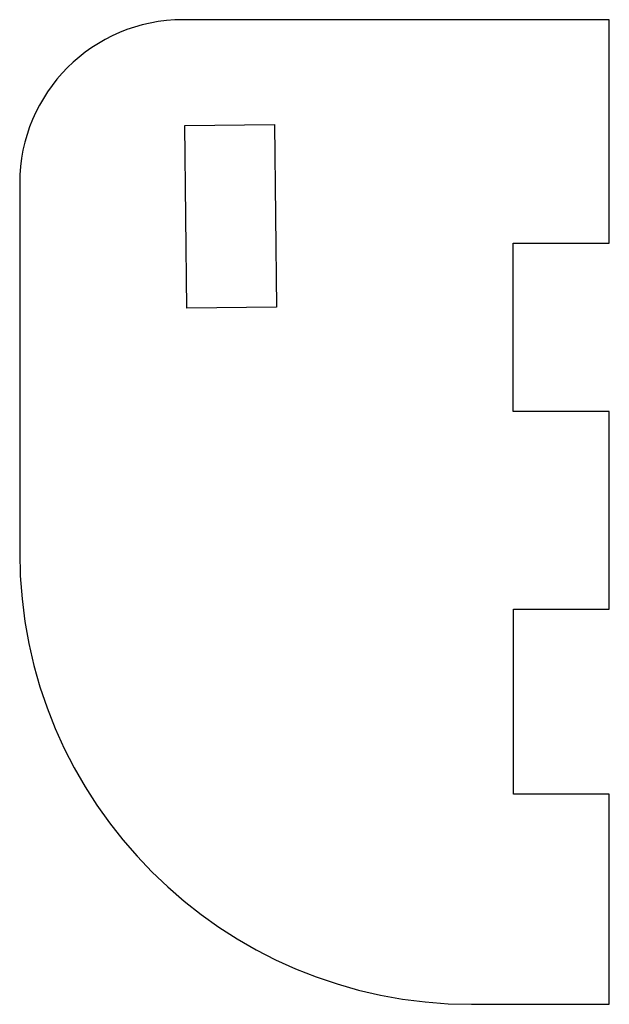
# Model space of a CAD drawing. Header units: millimetres. Extents: x -9.2 to 9.2, y -15.4 to 15.4.
import ezdxf

# ---------------------------------------------------------------- set-up
doc = ezdxf.new("R2010")
doc.units = ezdxf.units.MM
doc.layers.get('0').update_dxf_attribs({"linetype": 'CONTINUOUS'})

msp = doc.modelspace()

# ---------------------------------------------------------------- linework, layer by layer
for p, q in [((9.202, 15.366), (-4.102, 15.366)), ((9.202, 8.391), (9.202, 15.366)), ((-4.051, 12.059), (-1.251, 12.091)), ((-3.986, 6.359), (-4.051, 12.059)), ((-1.251, 12.091), (-1.186, 6.391)), ((-9.202, 10.266), (-9.202, -1.266)), ((6.202, 3.14), (6.202, 8.391)), ((6.202, 8.391), (9.202, 8.391)), ((-1.186, 6.391), (-3.986, 6.359)), ((9.202, 3.14), (6.202, 3.14)), ((9.202, -3.036), (9.202, 3.14)), ((6.207, -8.811), (6.207, -3.036)), ((6.207, -3.036), (9.202, -3.036)), ((9.202, -8.811), (6.207, -8.811)), ((9.202, -15.366), (9.202, -8.811)), ((4.898, -15.366), (9.202, -15.366))]:
    msp.add_line(p, q)
for centre, radius, start, end in [((-4.102, 10.266), 5.1, 90, 180), ((4.898, -1.266), 14.1, 180, 270)]:
    msp.add_arc(centre, radius, start, end)

doc.saveas('drawing.dxf')
